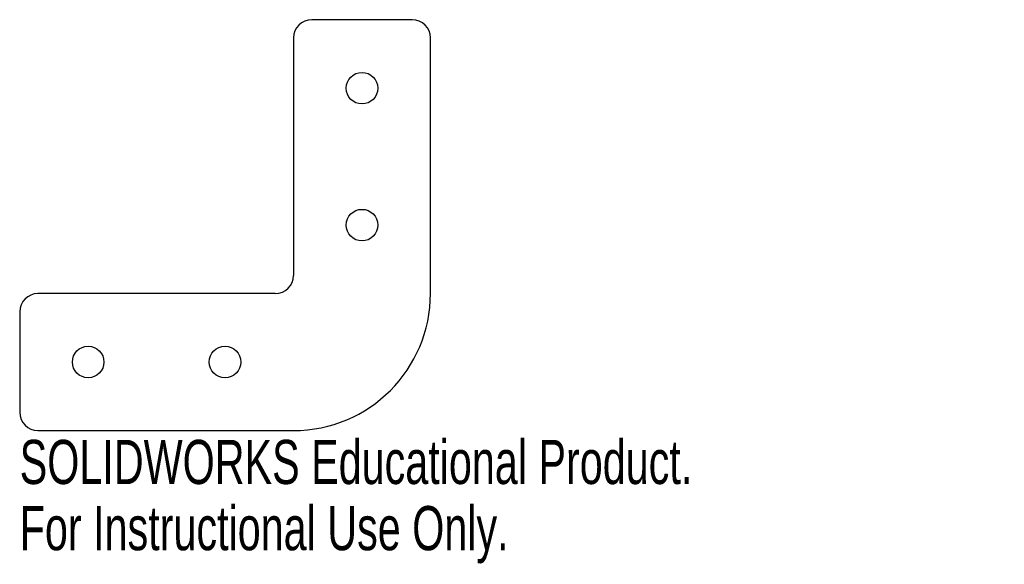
# Model space of a CAD drawing. Header units: millimetres. Extents: x -30 to 78, y -30 to 30.
import ezdxf

# ---------------------------------------------------------------- set-up
doc = ezdxf.new("R2010")
doc.units = ezdxf.units.MM
doc.styles.add('SLDTEXTSTYLE0', font='TXT', dxfattribs={"width": 0.7})

msp = doc.modelspace()

# ---------------------------------------------------------------- linework, layer by layer
at = {"color": 7, "linetype": 'Continuous', "lineweight": 25}
for p, q in [((13, 30), (2, 30)), ((0, 28), (0, 2)), ((15, 0), (15, 28)), ((-2, 0), (-28, 0)), ((-30, -2), (-30, -13)), ((-28, -15), (0, -15))]:
    msp.add_line(p, q, dxfattribs=at)
for centre in [(7.5, 22.5), (7.5, 7.5), (-22.5, -7.5), (-7.5, -7.5)]:
    msp.add_circle(centre, 1.73, dxfattribs=at)
for centre, radius, start, end in [((2, 28), 2, 90, 180), ((13, 28), 2, 0, 90), ((-2, 2), 2, 270, 0), ((-28, -2), 2, 90, 180), ((0, 0), 15, 270, 0), ((-28, -13), 2, 180, 270)]:
    msp.add_arc(centre, radius, start, end, dxfattribs=at)

# ---------------------------------------------------------------- texts
at = {"color": 7, "linetype": 'Continuous', "char_height": 4.8336, "attachment_point": 1, "style": 'SLDTEXTSTYLE0'}
for s, insert in [('SOLIDWORKS Educational Product.', (-30, -16.02)), ('For Instructional Use Only.', (-30, -23.27))]:
    msp.add_mtext(s, dxfattribs=dict(at, insert=insert))

doc.saveas('drawing.dxf')
